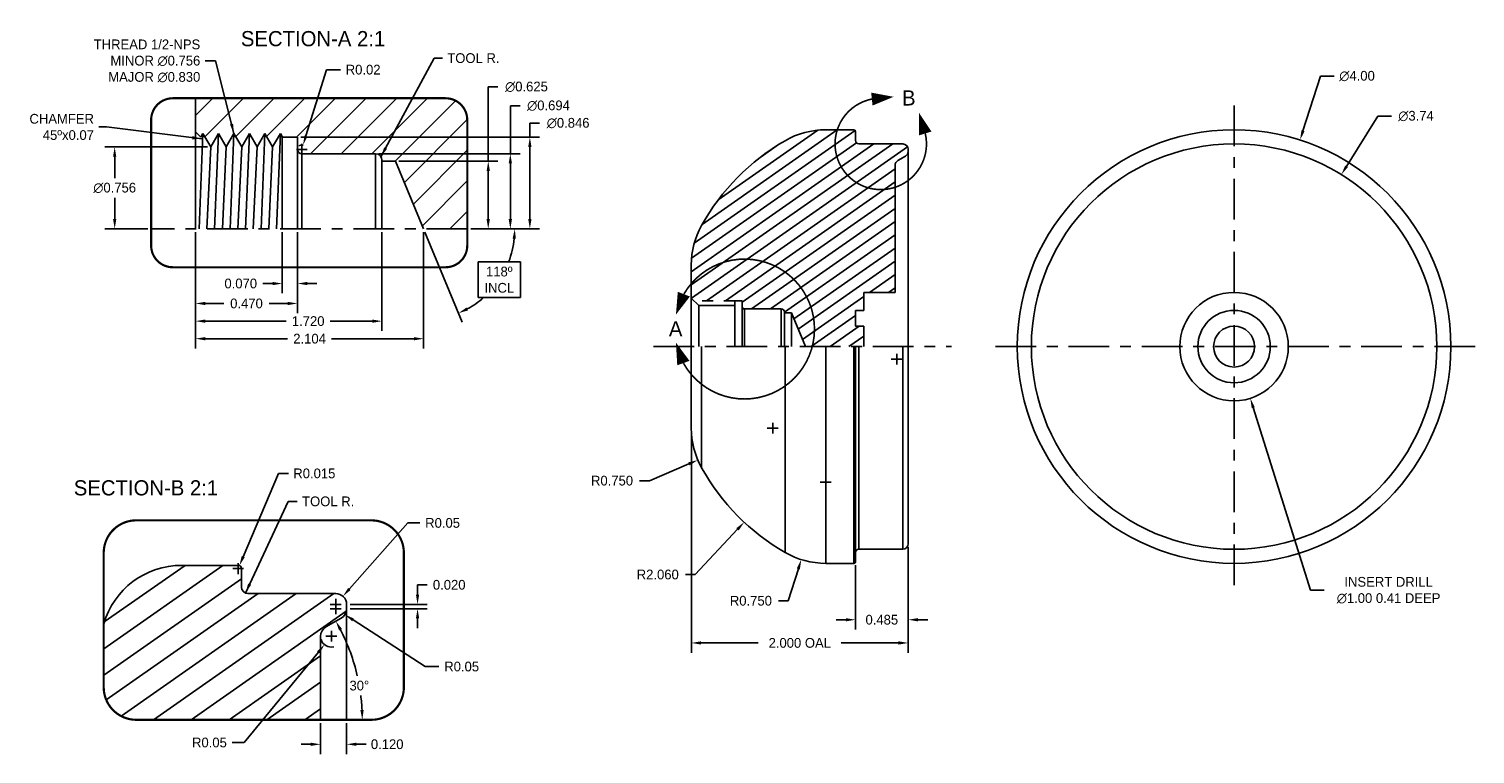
# Model space of a CAD drawing. Extents: x -5.2 to 8.1, y 13.3 to 20.
import ezdxf

# ---------------------------------------------------------------- set-up
doc = ezdxf.new("R2010")
doc.units = 0
doc.header["$LTSCALE"] = 0.5
doc.header["$MEASUREMENT"] = 0
for name, pattern in [('CENTER2', [1.125, 0.75, -0.125, 0.125, -0.125]), ('HIDDEN2', [0.1875, 0.125, -0.0625]), ('PHANTOM2', [1.25, 0.625, -0.125, 0.125, -0.125, 0.125, -0.125])]:
    doc.linetypes.add(name, pattern=pattern)
doc.layers.get('Defpoints').update_dxf_attribs({"linetype": 'CONTINUOUS'})
for name, color, linetype in [('Center', 1, 'CENTER2'), ('Dimension', 6, 'CONTINUOUS'), ('Object', 5, 'CONTINUOUS'), ('Object_hatch', 5, 'CONTINUOUS'), ('Object_Phantom', 5, 'HIDDEN2'), ('Section', 2, 'PHANTOM2'), ('Section_Text', 2, 'CONTINUOUS')]:
    doc.layers.add(name, color=color, linetype=linetype)
doc.dimstyles.get("Standard").update_dxf_attribs({"dimtxt": 0.18, "dimasz": 0.18, "dimexe": 0.18, "dimexo": 0.0625, "dimgap": 0.09, "dimtad": 0, "dimtih": 1, "dimtoh": 1, "dimdec": 3, "dimzin": 0, "dimdsep": 46, "dimtxsty": 'Standard', "dimcen": 0.09, "dimadec": 0, "dimazin": 0, "dimtfac": 1, "dimtdec": 4, "dimtofl": 0, "dimtmove": 0, "dimatfit": 3, "dimfxl": 1, "dimtolj": 1, "dimtzin": 0, "dimarcsym": 0})

# ---------------------------------------------------------------- blocks, each defined once
blk = doc.blocks.new('*D2')
at = {"layer": 'Defpoints', "color": 0}
for p in [(6.501, 18.995), (5.284, 15.184)]:
    blk.add_point(p, dxfattribs=at)
at = {"layer": 'Dimension', "color": 0, "lineweight": -2}
for p, q in [((6.689, 19.585), (6.528, 19.08)), ((6.817, 19.585), (6.689, 19.585)), ((5.792, 17.089), (5.992, 17.089)), ((5.892, 16.989), (5.892, 17.189))]:
    blk.add_line(p, q, dxfattribs=at)
at = {"layer": 'Dimension', "color": 0}
blk.add_solid([(6.514, 19.085), (6.542, 19.076), (6.501, 18.995)], dxfattribs=at)
at = {"layer": 'Dimension', "color": 0, "insert": (7.027, 19.585), "char_height": 0.09, "attachment_point": 5}
blk.add_mtext('\\A1;∅4.00', dxfattribs=at)
blk = doc.blocks.new('*D3')
at = {"layer": 'Defpoints', "color": 0}
for p in [(6.882, 18.676), (4.903, 15.502)]:
    blk.add_point(p, dxfattribs=at)
at = {"layer": 'Dimension', "color": 0, "lineweight": -2}
for p, q in [((7.219, 19.216), (6.93, 18.752)), ((7.346, 19.216), (7.219, 19.216)), ((5.792, 17.089), (5.992, 17.089)), ((5.892, 16.989), (5.892, 17.189))]:
    blk.add_line(p, q, dxfattribs=at)
at = {"layer": 'Dimension', "color": 0}
blk.add_solid([(6.917, 18.76), (6.942, 18.745), (6.882, 18.676)], dxfattribs=at)
at = {"layer": 'Dimension', "color": 0, "insert": (7.571, 19.216), "char_height": 0.09, "attachment_point": 5}
blk.add_mtext('\\A1;∅3.74', dxfattribs=at)
blk = doc.blocks.new('*D4')
at = {"layer": 'Defpoints', "color": 0}
for p in [(-3.548, 18.931), (-4.434, 18.175), (-4.098, 18.175)]:
    blk.add_point(p, dxfattribs=at)
at = {"layer": 'Dimension', "color": 0, "lineweight": -2}
for p, q in [((-3.579, 18.931), (-4.524, 18.931)), ((-4.434, 18.841), (-4.434, 18.643)), ((-4.434, 18.265), (-4.434, 18.463)), ((-4.129, 18.175), (-4.524, 18.175))]:
    blk.add_line(p, q, dxfattribs=at)
at = {"layer": 'Dimension', "color": 0}
for points in [[(-4.449, 18.841), (-4.419, 18.841), (-4.434, 18.931)], [(-4.449, 18.265), (-4.419, 18.265), (-4.434, 18.175)]]:
    blk.add_solid(points, dxfattribs=at)
at = {"layer": 'Dimension', "color": 0, "insert": (-4.434, 18.553), "char_height": 0.09, "attachment_point": 5}
blk.add_mtext('\\A1;∅0.756', dxfattribs=at)
blk = doc.blocks.new('*D5')
at = {"layer": 'Defpoints', "color": 0}
for p in [(-2.028, 18.869), (-1.181, 18.175), (-0.784, 18.175)]:
    blk.add_point(p, dxfattribs=at)
at = {"layer": 'Dimension', "color": 0, "lineweight": -2}
for p, q in [((-0.784, 18.869), (-0.784, 19.312)), ((-0.784, 19.312), (-0.694, 19.312)), ((-1.997, 18.869), (-0.694, 18.869)), ((-0.784, 18.265), (-0.784, 18.779)), ((-1.15, 18.175), (-0.694, 18.175))]:
    blk.add_line(p, q, dxfattribs=at)
at = {"layer": 'Dimension', "color": 0}
for points in [[(-0.799, 18.779), (-0.769, 18.779), (-0.784, 18.869)], [(-0.799, 18.265), (-0.769, 18.265), (-0.784, 18.175)]]:
    blk.add_solid(points, dxfattribs=at)
at = {"layer": 'Dimension', "color": 0, "insert": (-0.432, 19.312), "char_height": 0.09, "attachment_point": 5}
blk.add_mtext('\\A1;∅0.694', dxfattribs=at)
blk = doc.blocks.new('*D6')
at = {"layer": 'Defpoints', "color": 0}
for p in [(-1.843, 18.8), (-1.181, 18.175), (-0.988, 18.175)]:
    blk.add_point(p, dxfattribs=at)
at = {"layer": 'Dimension', "color": 0, "lineweight": -2}
for p, q in [((-0.988, 18.8), (-0.988, 19.486)), ((-0.988, 19.486), (-0.898, 19.486)), ((-1.812, 18.8), (-0.898, 18.8)), ((-0.988, 18.265), (-0.988, 18.71)), ((-1.15, 18.175), (-0.898, 18.175))]:
    blk.add_line(p, q, dxfattribs=at)
at = {"layer": 'Dimension', "color": 0}
for points in [[(-1.003, 18.71), (-0.973, 18.71), (-0.988, 18.8)], [(-1.003, 18.265), (-0.973, 18.265), (-0.988, 18.175)]]:
    blk.add_solid(points, dxfattribs=at)
at = {"layer": 'Dimension', "color": 0, "insert": (-0.635, 19.486), "char_height": 0.09, "attachment_point": 5}
blk.add_mtext('\\A1;∅0.625', dxfattribs=at)
blk = doc.blocks.new('*D7')
at = {"layer": 'Defpoints', "color": 0}
for p in [(-3.688, 18.175), (-2.748, 18.175), (-3.688, 17.487)]:
    blk.add_point(p, dxfattribs=at)
at = {"layer": 'Dimension', "color": 0, "lineweight": -2}
for p, q in [((-3.688, 18.144), (-3.688, 17.397)), ((-2.748, 18.144), (-2.748, 17.397)), ((-3.598, 17.487), (-3.428, 17.487)), ((-2.838, 17.487), (-3.008, 17.487))]:
    blk.add_line(p, q, dxfattribs=at)
at = {"layer": 'Dimension', "color": 0}
for points in [[(-3.598, 17.502), (-3.598, 17.472), (-3.688, 17.487)], [(-2.838, 17.502), (-2.838, 17.472), (-2.748, 17.487)]]:
    blk.add_solid(points, dxfattribs=at)
at = {"layer": 'Dimension', "color": 0, "insert": (-3.218, 17.487), "char_height": 0.09, "attachment_point": 5}
blk.add_mtext('\\A1;0.470', dxfattribs=at)
blk = doc.blocks.new('*D8')
at = {"layer": 'Defpoints', "color": 0}
for p in [(-3.688, 18.175), (-1.968, 18.175), (-1.968, 17.324)]:
    blk.add_point(p, dxfattribs=at)
at = {"layer": 'Dimension', "color": 0, "lineweight": -2}
for p, q in [((-3.688, 18.144), (-3.688, 17.234)), ((-1.968, 18.144), (-1.968, 17.234)), ((-3.598, 17.324), (-2.851, 17.324)), ((-2.058, 17.324), (-2.446, 17.324))]:
    blk.add_line(p, q, dxfattribs=at)
at = {"layer": 'Dimension', "color": 0}
for points in [[(-3.598, 17.339), (-3.598, 17.309), (-3.688, 17.324)], [(-2.058, 17.339), (-2.058, 17.309), (-1.968, 17.324)]]:
    blk.add_solid(points, dxfattribs=at)
at = {"layer": 'Dimension', "color": 0, "insert": (-2.649, 17.324), "char_height": 0.09, "attachment_point": 5}
blk.add_mtext('\\A1;1.720', dxfattribs=at)
blk = doc.blocks.new('*D9')
at = {"layer": 'Defpoints', "color": 0}
for p in [(-3.688, 18.175), (-1.584, 18.175), (-3.688, 17.162)]:
    blk.add_point(p, dxfattribs=at)
at = {"layer": 'Dimension', "color": 0, "lineweight": -2}
for p, q in [((-3.688, 18.144), (-3.688, 17.072)), ((-1.584, 18.144), (-1.584, 17.072)), ((-3.598, 17.162), (-2.839, 17.162)), ((-1.674, 17.162), (-2.434, 17.162))]:
    blk.add_line(p, q, dxfattribs=at)
at = {"layer": 'Dimension', "color": 0}
for points in [[(-3.598, 17.177), (-3.598, 17.147), (-3.688, 17.162)], [(-1.674, 17.177), (-1.674, 17.147), (-1.584, 17.162)]]:
    blk.add_solid(points, dxfattribs=at)
at = {"layer": 'Dimension', "color": 0, "insert": (-2.636, 17.162), "char_height": 0.09, "attachment_point": 5}
blk.add_mtext('\\A1;2.104', dxfattribs=at)
blk = doc.blocks.new('*D10')
at = {"layer": 'Defpoints', "color": 0}
for p in [(1.636, 16.336), (0.946, 16.042)]:
    blk.add_point(p, dxfattribs=at)
at = {"layer": 'Dimension', "color": 0, "lineweight": -2}
for p, q in [((1.586, 16.336), (1.686, 16.336)), ((1.636, 16.286), (1.636, 16.386)), ((0.499, 15.852), (0.863, 16.007)), ((0.409, 15.852), (0.499, 15.852))]:
    blk.add_line(p, q, dxfattribs=at)
at = {"layer": 'Dimension', "color": 0}
blk.add_solid([(0.857, 16.021), (0.869, 15.993), (0.946, 16.042)], dxfattribs=at)
at = {"layer": 'Dimension', "color": 0, "insert": (0.154, 15.852), "char_height": 0.09, "attachment_point": 5}
blk.add_mtext('\\A1;R0.750', dxfattribs=at)
blk = doc.blocks.new('*D11')
at = {"layer": 'Defpoints', "color": 0}
for p in [(2.78, 16.974), (1.373, 15.469)]:
    blk.add_point(p, dxfattribs=at)
at = {"layer": 'Dimension', "color": 0, "lineweight": -2}
for p, q in [((2.73, 16.974), (2.83, 16.974)), ((2.78, 16.924), (2.78, 17.024)), ((0.921, 14.986), (1.312, 15.404)), ((0.831, 14.986), (0.921, 14.986))]:
    blk.add_line(p, q, dxfattribs=at)
at = {"layer": 'Dimension', "color": 0}
blk.add_solid([(1.301, 15.414), (1.323, 15.393), (1.373, 15.469)], dxfattribs=at)
at = {"layer": 'Dimension', "color": 0, "insert": (0.576, 14.986), "char_height": 0.09, "attachment_point": 5}
blk.add_mtext('\\A1;R2.060', dxfattribs=at)
blk = doc.blocks.new('*D12')
at = {"layer": 'Defpoints', "color": 0}
for p in [(2.125, 15.839), (1.9, 15.124)]:
    blk.add_point(p, dxfattribs=at)
at = {"layer": 'Dimension', "color": 0, "lineweight": -2}
for p, q in [((2.125, 15.789), (2.125, 15.889)), ((2.075, 15.839), (2.175, 15.839)), ((1.78, 14.744), (1.873, 15.038)), ((1.69, 14.744), (1.78, 14.744))]:
    blk.add_line(p, q, dxfattribs=at)
at = {"layer": 'Dimension', "color": 0}
blk.add_solid([(1.858, 15.043), (1.887, 15.034), (1.9, 15.124)], dxfattribs=at)
at = {"layer": 'Dimension', "color": 0, "insert": (1.435, 14.744), "char_height": 0.09, "attachment_point": 5}
blk.add_mtext('\\A1;R0.750', dxfattribs=at)
blk = doc.blocks.new('*D13')
at = {"layer": 'Defpoints', "color": 0}
for p in [(-2.888, 18.175), (-2.748, 18.175), (-2.748, 17.671)]:
    blk.add_point(p, dxfattribs=at)
at = {"layer": 'Dimension', "color": 0, "lineweight": -2}
for p, q in [((-2.888, 18.144), (-2.888, 17.581)), ((-2.748, 18.144), (-2.748, 17.581)), ((-2.978, 17.671), (-3.068, 17.671)), ((-2.658, 17.671), (-2.568, 17.671))]:
    blk.add_line(p, q, dxfattribs=at)
at = {"layer": 'Dimension', "color": 0}
for points in [[(-2.978, 17.686), (-2.978, 17.656), (-2.888, 17.671)], [(-2.658, 17.686), (-2.658, 17.656), (-2.748, 17.671)]]:
    blk.add_solid(points, dxfattribs=at)
at = {"layer": 'Dimension', "color": 0, "insert": (-3.271, 17.671), "char_height": 0.09, "attachment_point": 5}
blk.add_mtext('\\A1;0.070', dxfattribs=at)
blk = doc.blocks.new('*D14')
at = {"layer": 'Defpoints', "color": 0}
for p in [(-2.696, 18.947), (-2.708, 18.909)]:
    blk.add_point(p, dxfattribs=at)
at = {"layer": 'Dimension', "color": 0, "lineweight": -2}
for p, q in [((-2.48, 19.644), (-2.67, 19.033)), ((-2.352, 19.644), (-2.48, 19.644)), ((-2.708, 18.859), (-2.708, 18.959)), ((-2.758, 18.909), (-2.658, 18.909))]:
    blk.add_line(p, q, dxfattribs=at)
blk.add_arc((-2.708, 18.909), 0.04, 72.7494, 135.2377, dxfattribs=at)
at = {"layer": 'Dimension', "color": 0}
blk.add_solid([(-2.684, 19.037), (-2.655, 19.029), (-2.696, 18.947)], dxfattribs=at)
at = {"layer": 'Dimension', "color": 0, "insert": (-2.142, 19.644), "char_height": 0.09, "attachment_point": 5}
blk.add_mtext('\\A1;R0.02', dxfattribs=at)
blk = doc.blocks.new('*D15')
at = {"layer": 'Defpoints', "color": 0}
for p in [(-2.748, 19.021), (-1.181, 18.175), (-0.604, 18.175)]:
    blk.add_point(p, dxfattribs=at)
at = {"layer": 'Dimension', "color": 0, "lineweight": -2}
for p, q in [((-0.604, 19.021), (-0.604, 19.151)), ((-0.604, 19.151), (-0.514, 19.151)), ((-2.717, 19.021), (-0.514, 19.021)), ((-0.604, 18.265), (-0.604, 18.931)), ((-1.15, 18.175), (-0.514, 18.175))]:
    blk.add_line(p, q, dxfattribs=at)
at = {"layer": 'Dimension', "color": 0}
for points in [[(-0.619, 18.931), (-0.589, 18.931), (-0.604, 19.021)], [(-0.619, 18.265), (-0.589, 18.265), (-0.604, 18.175)]]:
    blk.add_solid(points, dxfattribs=at)
at = {"layer": 'Dimension', "color": 0, "insert": (-0.251, 19.151), "char_height": 0.09, "attachment_point": 5}
blk.add_mtext('\\A1;∅0.846', dxfattribs=at)
blk = doc.blocks.new('*D16')
at = {"layer": 'Defpoints', "color": 0}
for p in [(-2.395, 14.671), (-2.311, 14.617)]:
    blk.add_point(p, dxfattribs=at)
at = {"layer": 'Dimension', "color": 0, "lineweight": -2}
for p, q in [((-2.395, 14.621), (-2.395, 14.721)), ((-2.445, 14.671), (-2.345, 14.671)), ((-1.57, 14.137), (-2.235, 14.568)), ((-1.443, 14.137), (-1.57, 14.137))]:
    blk.add_line(p, q, dxfattribs=at)
at = {"layer": 'Dimension', "color": 0}
blk.add_solid([(-2.227, 14.58), (-2.243, 14.555), (-2.311, 14.617)], dxfattribs=at)
at = {"layer": 'Dimension', "color": 0, "insert": (-1.233, 14.137), "char_height": 0.09, "attachment_point": 5}
blk.add_mtext('\\A1;R0.05', dxfattribs=at)
blk = doc.blocks.new('*D17')
at = {"layer": 'Defpoints', "color": 0}
for p in [(-2.435, 14.417), (-2.498, 14.34)]:
    blk.add_point(p, dxfattribs=at)
at = {"layer": 'Dimension', "color": 0, "lineweight": -2}
for p, q in [((-2.485, 14.417), (-2.385, 14.417)), ((-2.435, 14.367), (-2.435, 14.467)), ((-3.238, 13.436), (-2.555, 14.27)), ((-3.35, 13.436), (-3.238, 13.436))]:
    blk.add_line(p, q, dxfattribs=at)
blk.add_arc((-2.435, 14.417), 0.1, 197.9049, 282.2588, dxfattribs=at)
at = {"layer": 'Dimension', "color": 0}
blk.add_solid([(-2.567, 14.279), (-2.543, 14.26), (-2.498, 14.34)], dxfattribs=at)
at = {"layer": 'Dimension', "color": 0, "insert": (-3.56, 13.436), "char_height": 0.09, "attachment_point": 5}
blk.add_mtext('\\A1;R0.05', dxfattribs=at)
blk = doc.blocks.new('*D18')
at = {"layer": 'Defpoints', "color": 0}
for p in [(-2.535, 13.646), (-2.295, 13.646), (-2.295, 13.42)]:
    blk.add_point(p, dxfattribs=at)
at = {"layer": 'Dimension', "color": 0, "lineweight": -2}
for p, q in [((-2.535, 13.615), (-2.535, 13.33)), ((-2.295, 13.615), (-2.295, 13.33)), ((-2.625, 13.42), (-2.715, 13.42)), ((-2.205, 13.42), (-2.115, 13.42))]:
    blk.add_line(p, q, dxfattribs=at)
at = {"layer": 'Dimension', "color": 0}
for points in [[(-2.625, 13.435), (-2.625, 13.405), (-2.535, 13.42)], [(-2.205, 13.435), (-2.205, 13.405), (-2.295, 13.42)]]:
    blk.add_solid(points, dxfattribs=at)
at = {"layer": 'Dimension', "color": 0, "insert": (-1.92, 13.42), "char_height": 0.09, "attachment_point": 5}
blk.add_mtext('\\A1;0.120', dxfattribs=at)
blk = doc.blocks.new('*D19')
at = {"layer": 'Defpoints', "color": 0}
for p in [(-2.395, 14.711), (-2.328, 14.786)]:
    blk.add_point(p, dxfattribs=at)
at = {"layer": 'Dimension', "color": 0, "lineweight": -2}
for p, q in [((-1.731, 15.462), (-2.269, 14.853)), ((-1.619, 15.462), (-1.731, 15.462)), ((-2.445, 14.711), (-2.345, 14.711)), ((-2.395, 14.661), (-2.395, 14.761))]:
    blk.add_line(p, q, dxfattribs=at)
at = {"layer": 'Dimension', "color": 0}
blk.add_solid([(-2.28, 14.863), (-2.258, 14.843), (-2.328, 14.786)], dxfattribs=at)
at = {"layer": 'Dimension', "color": 0, "insert": (-1.409, 15.462), "char_height": 0.09, "attachment_point": 5}
blk.add_mtext('\\A1;R0.05', dxfattribs=at)
blk = doc.blocks.new('*D20')
at = {"layer": 'Defpoints', "color": 0}
for p in [(-2.295, 14.711), (-2.295, 14.671), (-1.64, 14.671)]:
    blk.add_point(p, dxfattribs=at)
at = {"layer": 'Dimension', "color": 0, "lineweight": -2}
for p, q in [((-1.64, 14.801), (-1.64, 14.891)), ((-1.64, 14.891), (-1.55, 14.891)), ((-2.263, 14.711), (-1.55, 14.711)), ((-2.263, 14.671), (-1.55, 14.671)), ((-1.64, 14.581), (-1.64, 14.491))]:
    blk.add_line(p, q, dxfattribs=at)
at = {"layer": 'Dimension', "color": 0}
for points in [[(-1.655, 14.801), (-1.625, 14.801), (-1.64, 14.711)], [(-1.655, 14.581), (-1.625, 14.581), (-1.64, 14.671)]]:
    blk.add_solid(points, dxfattribs=at)
at = {"layer": 'Dimension', "color": 0, "insert": (-1.348, 14.891), "char_height": 0.09, "attachment_point": 5}
blk.add_mtext('\\A1;0.020', dxfattribs=at)
blk = doc.blocks.new('*D21')
at = {"layer": 'Defpoints', "color": 0}
for p in [(-3.295, 15.041), (-3.283, 15.069)]:
    blk.add_point(p, dxfattribs=at)
at = {"layer": 'Dimension', "color": 0, "lineweight": -2}
for p, q in [((-2.922, 15.919), (-3.248, 15.151)), ((-2.832, 15.919), (-2.922, 15.919)), ((-3.295, 14.991), (-3.295, 15.091)), ((-3.345, 15.041), (-3.245, 15.041))]:
    blk.add_line(p, q, dxfattribs=at)
at = {"layer": 'Dimension', "color": 0}
blk.add_solid([(-3.262, 15.157), (-3.234, 15.146), (-3.283, 15.069)], dxfattribs=at)
at = {"layer": 'Dimension', "color": 0, "insert": (-2.592, 15.919), "char_height": 0.09, "attachment_point": 5}
blk.add_mtext('\\A1;R0.015', dxfattribs=at)
blk = doc.blocks.new('*D22')
at = {"layer": 'Defpoints', "color": 0}
for p in [(-2.345, 14.584), (-2.485, 14.504), (-2.26, 14.268), (-4.235, 13.646), (-2.066, 13.646)]:
    blk.add_point(p, dxfattribs=at)
at = {"layer": 'Dimension', "color": 0, "lineweight": -2}
for start, end in [(12.8594, 27.1669), (2.8331, 7.1043)]:
    blk.add_arc((-3.97, 13.646), 1.82, start, end, dxfattribs=at)
at = {"layer": 'Dimension', "color": 0}
for points in [[(-2.364, 14.47), (-2.337, 14.484), (-2.394, 14.556)], [(-2.137, 13.736), (-2.167, 13.735), (-2.15, 13.646)]]:
    blk.add_solid(points, dxfattribs=at)
at = {"layer": 'Dimension', "color": 0, "insert": (-2.177, 13.961), "char_height": 0.09, "attachment_point": 5}
blk.add_mtext('\\A1;30°', dxfattribs=at)
blk = doc.blocks.new('*D23')
at = {"layer": 'Defpoints', "color": 0}
for p in [(0.886, 16.336), (2.886, 15.269), (2.886, 14.355)]:
    blk.add_point(p, dxfattribs=at)
at = {"layer": 'Dimension', "color": 0, "lineweight": -2}
for p, q in [((0.886, 16.305), (0.886, 14.265)), ((2.886, 15.238), (2.886, 14.265)), ((0.976, 14.355), (1.503, 14.355)), ((2.796, 14.355), (2.268, 14.355))]:
    blk.add_line(p, q, dxfattribs=at)
at = {"layer": 'Dimension', "color": 0}
for points in [[(0.976, 14.37), (0.976, 14.34), (0.886, 14.355)], [(2.796, 14.37), (2.796, 14.34), (2.886, 14.355)]]:
    blk.add_solid(points, dxfattribs=at)
at = {"layer": 'Dimension', "color": 0, "insert": (1.886, 14.355), "char_height": 0.09, "attachment_point": 5}
blk.add_mtext('\\A1;2.000 OAL', dxfattribs=at)
blk = doc.blocks.new('*D24')
at = {"layer": 'Defpoints', "color": 0}
for p in [(2.886, 15.269), (2.401, 15.104), (2.886, 14.569)]:
    blk.add_point(p, dxfattribs=at)
at = {"layer": 'Dimension', "color": 0, "lineweight": -2}
for p, q in [((2.886, 15.238), (2.886, 14.479)), ((2.401, 15.073), (2.401, 14.479)), ((2.311, 14.569), (2.221, 14.569)), ((2.976, 14.569), (3.066, 14.569))]:
    blk.add_line(p, q, dxfattribs=at)
at = {"layer": 'Dimension', "color": 0}
for points in [[(2.311, 14.584), (2.311, 14.554), (2.401, 14.569)], [(2.976, 14.584), (2.976, 14.554), (2.886, 14.569)]]:
    blk.add_solid(points, dxfattribs=at)
at = {"layer": 'Dimension', "color": 0, "insert": (2.643, 14.569), "char_height": 0.09, "attachment_point": 5}
blk.add_mtext('\\A1;0.485', dxfattribs=at)
blk = doc.blocks.new('*D25')
at = {"layer": 'Defpoints', "color": 0}
for p in [(5.743, 17.566), (6.042, 16.612)]:
    blk.add_point(p, dxfattribs=at)
at = {"layer": 'Dimension', "color": 0, "lineweight": -2}
for p, q in [((5.842, 17.089), (5.942, 17.089)), ((5.892, 17.039), (5.892, 17.139)), ((6.598, 14.841), (6.069, 16.526)), ((6.725, 14.841), (6.598, 14.841))]:
    blk.add_line(p, q, dxfattribs=at)
at = {"layer": 'Dimension', "color": 0}
blk.add_solid([(6.083, 16.531), (6.055, 16.522), (6.042, 16.612)], dxfattribs=at)
at = {"layer": 'Dimension', "color": 0, "insert": (7.318, 14.841), "char_height": 0.09, "attachment_point": 5}
blk.add_mtext('\\A1;INSERT DRILL\\P∅1.00 0.41 DEEP', dxfattribs=at)
blk = doc.blocks.new('*D26')
at = {"layer": 'Defpoints', "color": 0}
for p in [(-1.843, 18.8), (-4.098, 18.175), (-1.584, 18.175), (-1.181, 18.175), (-0.807, 17.853)]:
    blk.add_point(p, dxfattribs=at)
at = {"layer": 'Dimension', "color": 0, "lineweight": -2}
for p, q in [((-1.572, 18.146), (-1.228, 17.315)), ((-1.15, 18.175), (-0.653, 18.175)), ((-0.691, 17.871), (-1.081, 17.871)), ((-1.081, 17.871), (-1.081, 17.541)), ((-0.691, 17.541), (-0.691, 17.871)), ((-1.081, 17.541), (-0.691, 17.541))]:
    blk.add_line(p, q, dxfattribs=at)
for start, end in [(338.8477, 353.8672), (298.6328, 311.1374)]:
    blk.add_arc((-1.584, 18.175), 0.841, start, end, dxfattribs=at)
at = {"layer": 'Dimension', "color": 0}
for points in [[(-0.763, 18.086), (-0.733, 18.084), (-0.743, 18.175)], [(-1.175, 17.423), (-1.188, 17.45), (-1.262, 17.398)]]:
    blk.add_solid(points, dxfattribs=at)
at = {"layer": 'Dimension', "color": 0, "insert": (-0.886, 17.706), "char_height": 0.09, "attachment_point": 5}
blk.add_mtext('\\A1;118º\\PINCL', dxfattribs=at)

msp = doc.modelspace()

# ---------------------------------------------------------------- hatches: boundary and pattern name
at = {"layer": 'Object_hatch'}
h = msp.add_hatch(dxfattribs=at)
h.set_pattern_fill('ANSI31', color=256, scale=1.6, style=0)
h.paths.add_polyline_path([(-3.6881, 19.3807), (-3.6881, 19.0709), (-3.6386, 19.0214), (-3.6195, 19.0546), (-3.5481, 18.9309), (-3.4766, 19.0546), (-3.4052, 18.9309), (-3.3338, 19.0546), (-3.2623, 18.9309), (-3.1909, 19.0546), (-3.1195, 18.9309), (-3.0481, 19.0546), (-2.9766, 18.9309), (-2.9052, 19.0546), (-2.8857, 19.0209), (-2.7481, 19.0209), (-2.7481, 18.9089, 0.4142136), (-2.7081, 18.8689), (-2.0281, 18.8689, -0.4142136), (-1.9681, 18.8089), (-1.9681, 18.7999), (-1.8431, 18.7999), (-1.5842, 18.1749), (-1.1815, 18.1749), (-1.1815, 19.1807, 0.4142136), (-1.3815, 19.3807)])
h = msp.add_hatch(dxfattribs=at)
h.set_pattern_fill('ANSI31', color=256, scale=0.8, angle=350, style=0)
h.set_pattern_definition([(35, (0.59826, 0), (-0.05735764, 0.0819152), [])])
h.paths.add_polyline_path([(2.4774, 17.5893), (2.7656, 17.5893), (2.7656, 18.7623, -0.2679492), (2.7906, 18.8056), (2.8606, 18.846, 0.2679492), (2.8856, 18.8893), (2.8856, 18.9093, 0.4142136), (2.8356, 18.9593), (2.4306, 18.9593, -0.4142136), (2.4006, 18.9893), (2.4006, 19.0743, 0.4142136), (2.3856, 19.0893), (2.1253, 19.0893, 0.1315727), (1.7505, 18.9889, 0.1355953), (0.9805, 18.2074, 0.1277934), (0.8856, 17.8423), (0.8856, 17.5373), (0.9107, 17.5123), (1.2856, 17.5123), (1.3556, 17.5123), (1.3556, 17.4563, 0.4142136), (1.3756, 17.4363), (1.7157, 17.4363, -0.4142136), (1.7457, 17.4063), (1.7457, 17.4018), (1.8085, 17.4018), (1.938, 17.0893), (2.4774, 17.0893), (2.4774, 17.2781), (2.4013, 17.2781), (2.4013, 17.4234), (2.4774, 17.4234)])
h = msp.add_hatch(dxfattribs=at)
h.set_pattern_fill('ANSI31', color=256, scale=1.6, angle=350, style=0)
h.set_pattern_definition([(35, (-0.56475, -0.49808), (-0.1147153, 0.1638304), [])])
h.paths.add_polyline_path([(-2.5346, 14.4169, -0.2679492), (-2.4846, 14.5035), (-2.3446, 14.5844, 0.2679492), (-2.2946, 14.671), (-2.2946, 14.711, 0.4142136), (-2.3946, 14.811), (-3.2046, 14.811, -0.4142136), (-3.2646, 14.871), (-3.2646, 15.041, 0.4142136), (-3.2946, 15.071), (-3.8153, 15.071, 0.3333386), (-4.5353, 14.5309), (-4.5353, 13.9459, 0.4142136), (-4.2353, 13.6459), (-2.5346, 13.6459)])

# ---------------------------------------------------------------- linework, layer by layer
at = {"layer": 'Center'}
for p, q in [((5.8925, 19.3125), (5.8925, 14.8661)), ((-1.1815, 18.1749), (-4.0976, 18.1749)), ((0.5356, 17.0893), (3.2856, 17.0893)), ((8.1157, 17.0893), (3.6692, 17.0893))]:
    msp.add_line(p, q, dxfattribs=at)
at = {"layer": 'Object'}
for p, q in [((-3.6881, 18.1749), (-3.6881, 19.3807)), ((2.3856, 19.0893), (2.1253, 19.0893)), ((-3.6881, 19.0709), (-3.6386, 19.0214)), ((-3.6195, 19.0546), (-3.6552, 18.1749)), ((-3.6386, 19.0214), (-3.6195, 19.0546)), ((-3.5481, 18.9309), (-3.6195, 19.0546)), ((-3.5481, 18.9309), (-3.4766, 19.0546)), ((-3.4766, 19.0546), (-3.5123, 18.1749)), ((-3.4052, 18.9309), (-3.4766, 19.0546)), ((-3.4052, 18.9309), (-3.3338, 19.0546)), ((-3.3338, 19.0546), (-3.3695, 18.1749)), ((-3.2623, 18.9309), (-3.3338, 19.0546)), ((-3.2623, 18.9309), (-3.1909, 19.0546)), ((-3.1909, 19.0546), (-3.2266, 18.1749)), ((-3.1195, 18.9309), (-3.1909, 19.0546)), ((-3.1195, 18.9309), (-3.0481, 19.0546)), ((-3.0481, 19.0546), (-3.0838, 18.1749)), ((-2.9766, 18.9309), (-3.0481, 19.0546)), ((-2.9766, 18.9309), (-2.9052, 19.0546)), ((-2.9052, 19.0546), (-2.9409, 18.1749)), ((-2.8857, 19.0209), (-2.9052, 19.0546)), ((-2.8881, 19.0209), (-2.8881, 18.1749)), ((-2.7481, 19.0209), (-2.8857, 19.0209)), ((-2.7481, 18.1749), (-2.7481, 19.0209)), ((2.4006, 19.0743), (2.4006, 18.9893)), ((2.8356, 18.9593), (2.4306, 18.9593)), ((-3.5481, 18.9309), (-3.5838, 18.1749)), ((-3.4052, 18.9309), (-3.4409, 18.1749)), ((-3.2623, 18.9309), (-3.2981, 18.1749)), ((-3.1195, 18.9309), (-3.1552, 18.1749)), ((-2.9766, 18.9309), (-3.0124, 18.1749)), ((-2.0281, 18.8689), (-2.7081, 18.8689)), ((-2.7081, 18.8689), (-2.7081, 18.1749)), ((-2.0281, 18.8689), (-2.0281, 18.1749)), ((2.8606, 18.846), (2.7906, 18.8056)), ((2.8856, 18.9093), (2.8856, 15.2693)), ((-1.9681, 18.8089), (-1.9681, 18.1749)), ((-1.9681, 18.7999), (-1.8431, 18.7999)), ((-1.8431, 18.7999), (-1.5842, 18.1749)), ((2.7656, 18.7623), (2.7656, 17.5893)), ((0.8856, 17.8423), (0.8856, 16.3363)), ((0.8856, 17.5373), (0.9556, 17.4673)), ((1.2856, 17.0893), (1.2856, 17.5123)), ((1.2856, 17.5123), (1.3556, 17.5123)), ((1.3556, 17.5123), (1.3556, 17.0893)), ((2.4774, 17.5893), (2.4774, 17.4234)), ((2.7656, 17.5893), (2.4774, 17.5893)), ((0.9556, 17.4673), (1.2856, 17.4673)), ((0.9556, 17.4673), (0.9556, 17.0893)), ((1.3756, 17.4363), (1.7157, 17.4363)), ((1.3756, 17.4363), (1.3756, 17.0893)), ((1.7157, 17.4363), (1.7157, 17.0893)), ((1.7457, 17.4063), (1.7457, 17.0893)), ((1.7457, 17.4018), (1.8085, 17.4018)), ((1.8085, 17.4018), (1.938, 17.0893)), ((1.8085, 17.4018), (1.8085, 17.0893)), ((2.4013, 17.4234), (2.4013, 17.2781)), ((2.4774, 17.4234), (2.4013, 17.4234)), ((2.4013, 17.2781), (2.4774, 17.2781)), ((2.4774, 17.2781), (2.4774, 17.0893)), ((0.9805, 15.9712), (0.9805, 17.0893)), ((1.7505, 15.1897), (1.7505, 17.0893)), ((2.1253, 15.0893), (2.1253, 17.0893)), ((2.3856, 15.0893), (2.3856, 17.0893)), ((2.4006, 15.1043), (2.4006, 17.0893)), ((2.4306, 15.2193), (2.4306, 17.0893)), ((2.8356, 15.2193), (2.8356, 17.0893)), ((2.8356, 15.2193), (2.4306, 15.2193)), ((2.3856, 15.0893), (2.1253, 15.0893)), ((-3.2946, 15.071), (-3.8153, 15.071)), ((-3.2646, 15.041), (-3.2646, 14.871)), ((-3.2046, 14.811), (-2.3946, 14.811)), ((-2.2946, 14.711), (-2.2946, 13.6459)), ((-2.4846, 14.5035), (-2.3446, 14.5844)), ((-2.5346, 14.4169), (-2.5346, 13.6459))]:
    msp.add_line(p, q, dxfattribs=at)
for radius in [2, 1.87, 0.5, 0.3341, 0.1888]:
    msp.add_circle((5.8925, 17.0893), radius, dxfattribs=at)
for centre, radius, start, end in [((2.1253, 18.3393), 0.75, 90, 119.98202), ((2.3856, 19.0743), 0.015, 0, 90), ((2.7799, 17.2046), 2.06, 119.98202, 150.86979), ((2.4306, 18.9893), 0.03, 180, 270), ((2.8356, 18.9093), 0.05, 0, 90), ((-2.7081, 18.9089), 0.04, 180, 270), ((-2.0281, 18.8089), 0.06, 0, 90), ((2.8356, 18.8893), 0.05, 300, 0), ((2.8156, 18.7623), 0.05, 120, 180), ((1.6356, 17.8423), 0.75, 150.86979, 180), ((1.3756, 17.4563), 0.02, 180, 270), ((1.7157, 17.4063), 0.03, 0, 90), ((1.6356, 16.3363), 0.75, 180, 209.13021), ((2.7799, 16.974), 2.06, 209.13021, 240.01798), ((2.4306, 15.1893), 0.03, 90, 180), ((2.8356, 15.2693), 0.05, 270, 0), ((2.1253, 15.8393), 0.75, 240.01798, 270), ((2.3856, 15.1043), 0.015, 270, 0), ((-3.8153, 14.321), 0.75, 90, 163.74089), ((-3.2946, 15.041), 0.03, 0, 90), ((-3.2046, 14.871), 0.06, 180, 270), ((-2.3946, 14.711), 0.1, 0, 90), ((-2.3946, 14.671), 0.1, 300, 0), ((-2.4346, 14.4169), 0.1, 120, 180)]:
    msp.add_arc(centre, radius, start, end, dxfattribs=at)
at = {"layer": 'Object_Phantom'}
msp.add_line((1.2856, 17.5123), (0.9107, 17.5123), dxfattribs=at)
at = {"layer": 'Section', "const_width": 0.02}
for points in [[(-3.8976, 19.3807), (-1.3815, 19.3807, -0.4142136), (-1.1815, 19.1807), (-1.1815, 18.0212, -0.4142136), (-1.3815, 17.8212), (-3.8976, 17.8212, -0.4142136), (-4.0976, 18.0212), (-4.0976, 19.1807, -0.4142136), (-3.8976, 19.3807)], [(-4.2353, 15.4862), (-2.0662, 15.4862, -0.4142136), (-1.7662, 15.1862), (-1.7662, 13.9459, -0.4142136), (-2.0662, 13.6459), (-4.2353, 13.6459, -0.4142136), (-4.5353, 13.9459), (-4.5353, 15.1862, -0.4142136), (-4.2353, 15.4862)]]:
    msp.add_lwpolyline(points, format="xyb", close=True, dxfattribs=at)
at = {"layer": 'Section'}
for points in [[(2.5509, 19.373, 0.015, 0.015, 2.474521), (3.0437, 19.0558, 0.02, 0.02, 1.1446378)], [(2.5509, 19.373, 0.12, 0.0002, 0), (2.7512, 19.3937, 0.0002, 0.0002, 0)], [(3.0437, 19.0558, 0.12, 0.0002, 0), (2.9848, 19.2483, 0.0002, 0.0002, 0)], [(0.8122, 16.9373, 0.015, 0.015, 3.7991164), (0.8165, 17.5729, 0.03, 0.03, -0.3099924)], [(0.8165, 17.5729, 0.12, 0.0002, 0), (0.7438, 17.3851, 0.0002, 0.0002, 0)], [(0.8122, 16.9373, 0.12, 0.0002, 0), (0.7435, 17.1265, 0.0002, 0.0002, 0)]]:
    msp.add_lwpolyline(points, format="xyseb", dxfattribs=at)

# ---------------------------------------------------------------- texts
at = {"layer": 'Dimension', "char_height": 0.09}
for s, insert, attachment_point in [('THREAD 1/2-NPS\\PMINOR {\\A1;∅0.756\\PMAJOR ∅0.830}', (-3.6443, 19.7247), 6), ('TOOL R.', (-1.3655, 19.7504), 4), ('CHAMFER\\P45ºx0.07', (-4.6251, 19.1155), 6), ('TOOL R.', (-2.7051, 15.6608), 4)]:
    msp.add_mtext(s, dxfattribs=dict(at, insert=insert, attachment_point=attachment_point))
at = {"layer": 'Section_Text', "char_height": 0.14, "attachment_point": 4}
for s, insert in [('SECTION-A 2:1', (-3.2697, 19.9297)), ('B', (2.8296, 19.3837)), ('A', (0.6786, 17.2538)), ('SECTION-B 2:1', (-4.8112, 15.7852))]:
    msp.add_mtext(s, dxfattribs=dict(at, insert=insert))

# ---------------------------------------------------------------- dimensions: what is measured, and where the dimension line sits
at = {"layer": 'Dimension'}
for center, mpoint, text, picture, middle in [((-2.7081, 18.9089), (-2.6962, 18.9471), 'R0.02', '*D14', (-2.1423, 19.644)), ((-3.2946, 15.041), (-3.2829, 15.0686), 'R0.015', '*D21', (-2.5917, 15.9188)), ((-2.3946, 14.711), (-2.3284, 14.7859), 'R0.05', '*D19', (-1.4086, 15.462)), ((-2.3946, 14.671), (-2.3107, 14.6166), 'R0.05', '*D16', (-1.2327, 14.1368)), ((-2.4346, 14.4169), (-2.498, 14.3395), 'R0.05', '*D17', (-3.5601, 13.4362))]:
    dim = msp.add_radius_dim(center=center, mpoint=mpoint, text=text, dimstyle='Standard', override={"dimscale": 0.5, "dimcen": 0.1, "dimtdec": 3}, dxfattribs=at)
    dim.commit()
    dim.dimension.update_dxf_attribs({"geometry": picture, "text_midpoint": middle, "dimtype": 164})
for p1, p2, picture, middle in [((5.2841, 15.1841), (6.5008, 18.9945), '*D2', (7.0267, 19.5846)), ((4.9031, 15.5025), (6.8819, 18.6761), '*D3', (7.5712, 19.2163))]:
    dim = msp.add_diameter_dim_2p(p1=p1, p2=p2, dimstyle='Standard', override={"dimscale": 0.5, "dimdec": 2, "dimcen": 0.2, "dimtdec": 3}, dxfattribs=at)
    dim.commit()
    dim.dimension.update_dxf_attribs({"geometry": picture, "text_midpoint": middle, "dimtype": 163})
for base, p1, p2, text, override, picture, middle in [((-0.9877, 18.1749), (-1.8431, 18.7999), (-1.1815, 18.1749), '∅<>', {"dimscale": 0.5, "dimcen": 0.2, "dimtdec": 3}, '*D6', (-0.6352, 19.4858)), ((-0.7844, 18.1749), (-2.0281, 18.8689), (-1.1815, 18.1749), '∅<>', {"dimscale": 0.5, "dimcen": 0.2, "dimtdec": 3}, '*D5', (-0.4319, 19.3121)), ((-0.604, 18.1749), (-2.7481, 19.0209), (-1.1815, 18.1749), '∅<>', {"dimscale": 0.5, "dimcen": 0.1, "dimtdec": 3}, '*D15', (-0.2515, 19.1509)), ((-4.4338, 18.1749), (-3.5481, 18.9309), (-4.0976, 18.1749), '∅<>', {"dimscale": 0.5, "dimcen": 0.2, "dimtdec": 3}, '*D4', (-4.4338, 18.5529)), ((-1.6404, 14.671), (-2.2946, 14.711), (-2.2946, 14.671), '0.020', {"dimscale": 0.5, "dimcen": 0.1, "dimtdec": 3}, '*D20', (-1.3479, 14.891))]:
    dim = msp.add_linear_dim(base=base, p1=p1, p2=p2, angle=90, text=text, dimstyle='Standard', override=override, dxfattribs=at)
    dim.commit()
    dim.dimension.update_dxf_attribs({"geometry": picture, "text_midpoint": middle, "dimtype": 160})
dim = msp.add_angular_dim_2l(base=(-0.807, 17.8529), line1=((-1.1815, 18.1749), (-4.0976, 18.1749)), line2=((-1.8431, 18.7999), (-1.5842, 18.1749)), text='118º\\PINCL', dimstyle='Standard', override={"dimscale": 0.5, "dimgap": -0.09, "dimcen": 0.1, "dimtol": 0, "dimlim": 0, "dimtdec": 3}, dxfattribs=at)
dim.commit()
dim.dimension.update_dxf_attribs({"geometry": '*D26', "text_midpoint": (-0.8855, 17.7063), "dimtype": 162})
for base, p1, p2, text, override, picture, middle in [((-3.6881, 17.4868), (-2.7481, 18.1749), (-3.6881, 18.1749), '0.470', {"dimscale": 0.5, "dimcen": 0.2, "dimtdec": 3}, '*D7', (-3.2181, 17.4868)), ((-2.7481, 17.6712), (-2.8881, 18.1749), (-2.7481, 18.1749), '0.070', {"dimscale": 0.5, "dimcen": 0.1, "dimtdec": 3}, '*D13', (-3.2706, 17.6712))]:
    dim = msp.add_linear_dim(base=base, p1=p1, p2=p2, text=text, dimstyle='Standard', override=override, dxfattribs=at)
    dim.commit()
    dim.dimension.update_dxf_attribs({"geometry": picture, "text_midpoint": middle, "dimtype": 160})
for base, p1, p2, picture, middle in [((-1.9681, 17.3238), (-3.6881, 18.1749), (-1.9681, 18.1749), '*D8', (-2.6489, 17.3238)), ((-3.6881, 17.1617), (-1.5842, 18.1749), (-3.6881, 18.1749), '*D9', (-2.6361, 17.1617))]:
    dim = msp.add_linear_dim(base=base, p1=p1, p2=p2, dimstyle='Standard', override={"dimscale": 0.5, "dimcen": 0.2, "dimtdec": 3}, dxfattribs=at)
    dim.commit()
    dim.dimension.update_dxf_attribs({"geometry": picture, "text_midpoint": middle, "dimtype": 160})
dim = msp.add_diameter_dim_2p(p1=(5.7428, 17.5664), p2=(6.0421, 16.6122), text='INSERT DRILL\\P<> 0.41 DEEP', dimstyle='Standard', override={"dimscale": 0.5, "dimdec": 2, "dimcen": 0.1, "dimtdec": 3}, dxfattribs=at)
dim.commit()
dim.dimension.update_dxf_attribs({"geometry": '*D25', "text_midpoint": (7.3177, 14.8414), "dimtype": 163})
for center, mpoint, picture, middle in [((2.7799, 16.974), (1.373, 15.4692), '*D11', (0.5758, 14.9856)), ((1.6356, 16.3363), (0.9458, 16.042), '*D10', (0.1542, 15.8516)), ((2.1253, 15.8393), (1.8997, 15.124), '*D12', (1.4347, 14.7437))]:
    dim = msp.add_radius_dim(center=center, mpoint=mpoint, dimstyle='Standard', override={"dimscale": 0.5, "dimcen": 0.1, "dimtdec": 3}, dxfattribs=at)
    dim.commit()
    dim.dimension.update_dxf_attribs({"geometry": picture, "text_midpoint": middle, "dimtype": 164})
for base, p1, p2, text, picture, middle in [((2.8856, 14.3552), (0.8856, 16.3363), (2.8856, 15.2693), '<> OAL', '*D23', (1.8856, 14.3552)), ((-2.2946, 13.4196), (-2.5346, 13.6459), (-2.2946, 13.6459), '0.120', '*D18', (-1.9196, 13.4196))]:
    dim = msp.add_linear_dim(base=base, p1=p1, p2=p2, text=text, dimstyle='Standard', override={"dimscale": 0.5, "dimcen": 0.1, "dimtdec": 3}, dxfattribs=at)
    dim.commit()
    dim.dimension.update_dxf_attribs({"geometry": picture, "text_midpoint": middle})
dim = msp.add_linear_dim(base=(2.8856, 14.5691), p1=(2.4006, 15.1043), p2=(2.8856, 15.2693), dimstyle='Standard', override={"dimscale": 0.5, "dimcen": 0.1, "dimtdec": 3}, dxfattribs=at)
dim.commit()
dim.dimension.update_dxf_attribs({"geometry": '*D24', "text_midpoint": (2.6431, 14.5691)})
dim = msp.add_angular_dim_2l(base=(-2.2596, 14.2685), line1=((-2.0662, 13.6459), (-4.2353, 13.6459)), line2=((-2.4846, 14.5035), (-2.3446, 14.5844)), dimstyle='Standard', override={"dimscale": 0.5, "dimcen": 0.1, "dimtdec": 3}, dxfattribs=at)
dim.commit()
dim.dimension.update_dxf_attribs({"geometry": '*D22', "text_midpoint": (-2.1773, 13.961), "dimtype": 162})

# ---------------------------------------------------------------- leaders
at = {"layer": 'Dimension', "annotation_type": 0, "has_hookline": 1}
for points, override, hookline_direction, text_width in [([(-1.9775, 18.8411), (-1.4878, 19.7501), (-1.4105, 19.7504)], {"dimscale": 0.5, "dimcen": 0.1, "dimtdec": 3}, 0, 0.54), ([(-3.3338, 19.0546), (-3.5038, 19.7247), (-3.5993, 19.7247)], {"dimscale": 0.5, "dimcen": 0.1, "dimtdec": 3}, 1, 1.2), ([(-3.6284, 19.0059), (-4.5104, 19.1155), (-4.5801, 19.1155)], {"dimscale": 0.5, "dimcen": 0.2, "dimtdec": 3}, 1, 0.6), ([(-3.2274, 14.8155), (-2.8334, 15.6608), (-2.7501, 15.6608)], {"dimscale": 0.5, "dimcen": 0.1, "dimtdec": 3}, 0, 0.54)]:
    msp.add_leader(points, dimstyle='Standard', override=override, dxfattribs=dict(at, hookline_direction=hookline_direction, text_width=text_width))

doc.saveas('drawing.dxf')
